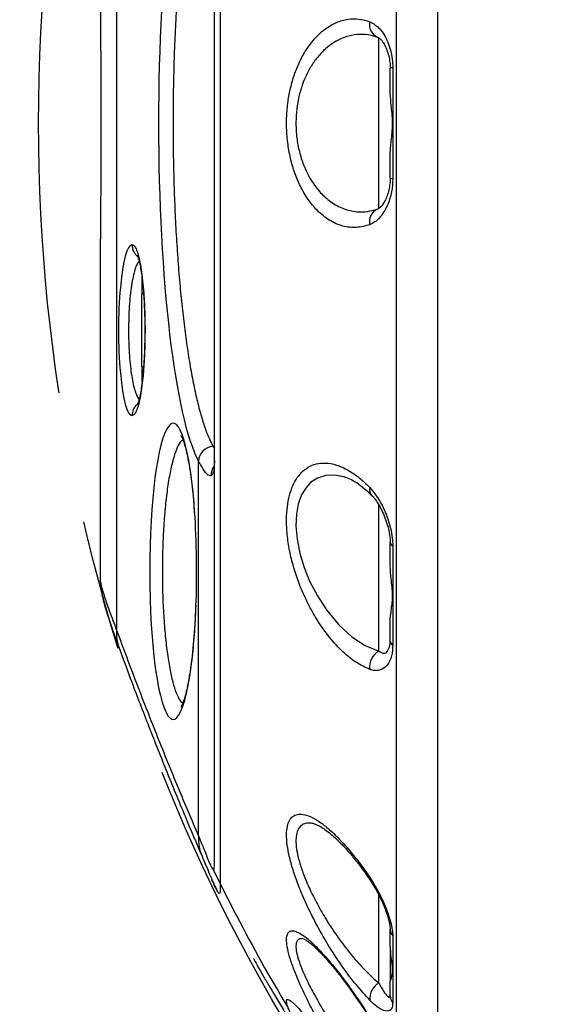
# Model space of a CAD drawing. Extents: x 0 to 8410, y 0 to 5940.
# Tile 44 of 161: x 779 to 881, y 4253 to 4443. Entities that reach past the tile are written whole.
import ezdxf

# ---------------------------------------------------------------- set-up
doc = ezdxf.new("R2010")
doc.units = 0
doc.header["$LTSCALE"] = 10
doc.linetypes.add('CENTERX2', pattern=[20.32, 12.7, -2.54, 2.54, -2.54])
doc.layers.get('0').update_dxf_attribs({"linetype": 'CONTINUOUS'})
doc.styles.add('SLDTEXTSTYLE0', font='TXT', dxfattribs={"width": 0.605})
doc.dimstyles.new('SLDDIMSTYLE1', dxfattribs={"dimtxt": 50, "dimasz": 50, "dimexe": 0, "dimexo": 0.0625, "dimgap": 12.5, "dimtad": 1, "dimdec": 1, "dimrnd": 1e-09, "dimzin": 12, "dimtxsty": 'SLDTEXTSTYLE0', "dimsah": 1, "dimcen": 0.09, "dimazin": 3, "dimtfac": 1, "dimtofl": 0, "dimtmove": 0, "dimatfit": 3, "dimtolj": 1, "dimtzin": 12})
doc.dimstyles.new('SLDDIMSTYLE6', dxfattribs={"dimtxt": 50, "dimasz": 50, "dimexe": 0, "dimexo": 0.0625, "dimgap": 12.5, "dimtad": 0, "dimtih": 1, "dimtoh": 1, "dimdec": 1, "dimrnd": 1e-09, "dimzin": 12, "dimtxsty": 'SLDTEXTSTYLE0', "dimblk1": 'NONE', "dimsah": 1, "dimcen": 0, "dimazin": 3, "dimtfac": 1, "dimtmove": 0, "dimatfit": 3, "dimtolj": 1, "dimtzin": 12})

# ---------------------------------------------------------------- blocks, each defined once
blk = doc.blocks.new('_D_19')
at = {"color": 7, "linetype": 'CONTINUOUS'}
for p, q in [((857.73, 4784.47), (645.25, 4784.47)), ((921.65, 4697.25), (857.73, 4784.47)), ((1323.64, 4148.79), (921.65, 4697.25))]:
    blk.add_line(p, q, dxfattribs=at)
blk.add_solid([(921.65, 4697.25), (898.15, 4742.01), (886.05, 4733.15)], dxfattribs=at)
at = {"color": 7, "linetype": 'CONTINUOUS', "char_height": 50, "attachment_point": 1, "style": 'SLDTEXTSTYLE0'}
for s, insert in [('%%c', (645.25, 4848.92)), ('680', (718.15, 4849.06))]:
    blk.add_mtext(s, dxfattribs=dict(at, insert=insert))
blk = doc.blocks.new('_NONE')
blk = doc.blocks.new('_D_21')
at = {"color": 7, "linetype": 'CONTINUOUS'}
for p, q in [((617.65, 4028.63), (617.65, 4923.91)), ((1627.65, 4028.63), (1627.65, 4923.91)), ((1627.65, 4908.91), (617.65, 4908.91))]:
    blk.add_line(p, q, dxfattribs=at)
for points in [[(617.65, 4908.91), (667.65, 4901.41), (667.65, 4916.41)], [(1627.65, 4908.91), (1577.65, 4916.41), (1577.65, 4901.41)]]:
    blk.add_solid(points, dxfattribs=at)
at = {"color": 7, "linetype": 'CONTINUOUS', "insert": (1046.26, 4973.37), "char_height": 50, "attachment_point": 1, "style": 'SLDTEXTSTYLE0'}
blk.add_mtext('1010', dxfattribs=at)

msp = doc.modelspace()

# ---------------------------------------------------------------- linework, layer by layer
at = {"color": 8, "linetype": 'CONTINUOUS'}
for p, q in [((797.725936, 4520.981838), (797.725936, 4325.05994)), ((848.424485, 4406.458904), (848.424485, 4439.617445)), ((802.674075, 4390.02185), (802.674075, 4393.026163)), ((802.674075, 4373.04454), (802.674075, 4376.021673)), ((816.37617, 4360.580732), (816.648027, 4360.159685)), ((813.570102, 4285.28433), (813.570102, 4357.714941)), ((848.424485, 4321.017076), (848.424485, 4349.317362)), ((848.424485, 4256.855537), (848.424485, 4273.916771))]:
    msp.add_line(p, q, dxfattribs=at)
at = {"color": 7, "linetype": 'CONTINUOUS'}
for p, q in [((850.648006, 4428.701689), (850.648006, 4433.657457)), ((850.648006, 4412.38599), (850.648006, 4417.341997)), ((848.16136, 4406.384756), (847.638866, 4406.212618)), ((794.648012, 4334.374954), (794.648012, 4400.617649)), ((802.946826, 4390.02185), (802.648028, 4390.02185)), ((802.648028, 4376.021673), (802.648028, 4390.02185)), ((802.648028, 4376.021673), (802.952995, 4376.021673)), ((850.648006, 4337.463905), (850.648006, 4341.996242)), ((850.648006, 4322.954227), (850.648006, 4327.308466)), ((850.648006, 4264.112284), (850.648006, 4267.259886)), ((850.648006, 4263.703396), (850.648006, 4257.198383)), ((850.648006, 4254.394819), (850.648006, 4257.228662))]:
    msp.add_line(p, q, dxfattribs=at)
at = {"color": 8, "linetype": 'CONTINUOUS', "flags": 128}
for points in [[(802.94018, 4390.790035), (802.911808, 4390.633394), (802.914044, 4390.537073)], [(802.913924, 4375.505258), (802.911808, 4375.410129), (802.94018, 4375.253488)], [(841.647109, 4354.688694), (839.897534, 4355.035116), (838.178863, 4354.958822), (836.553296, 4354.439546), (835.327169, 4353.637268), (834.241738, 4352.452804), (833.457639, 4351.090719), (832.861026, 4349.395086), (832.510432, 4347.459604), (832.416435, 4345.230629), (832.628717, 4342.64188), (833.178362, 4339.860966), (833.991011, 4337.18877), (835.067173, 4334.539463), (836.560657, 4331.662227), (838.296493, 4328.996231), (840.663781, 4326.133062), (843.245258, 4323.770573), (845.8034, 4322.089006), (848.424485, 4321.017076), (848.424485, 4321.017076)]]:
    msp.add_lwpolyline(points, dxfattribs=at)
at = {"color": 7, "linetype": 'CENTERX2'}
msp.add_circle((1122.648021, 4423.021738), 340, dxfattribs=at)
at = {"color": 8, "linetype": 'CONTINUOUS'}
for centre, radius, start, end in [((849.228505, 4442.044827), 2.608911, 166.84260933, 246.33235746), ((851.099891, 4432.550061), 1.196046, 87.23886985, 112.19842674), ((851.099522, 4413.491236), 1.193916, 247.7789538, 272.78374961), ((849.232444, 4403.997972), 2.612599, 114.17636113, 193.12388733), ((803.749681, 4399.527625), 3.012613, 179.89167026, 229.9895065), ((803.752175, 4366.515321), 3.015106, 134.57381942, 180.09727352), ((816.642359, 4357.513401), 3.07886, 94.95981799, 176.24676999), ((818.970645, 4354.890083), 3.000477, 143.3666643, 180.0941759), ((848.264903, 4352.194058), 1.632051, 165.05577279, 222.43313638), ((851.496183, 4342.119015), 0.857016, 188.23630182, 246.72058889), ((806.069141, 4324.487142), 8.362844, 176.07255178, 199.94387177), ((851.708839, 4323.043844), 1.064612, 184.82876787, 238.81038719), ((850.087674, 4318.005051), 3.440712, 118.90673658, 188.86368536), ((822.272029, 4284.769349), 8.717151, 176.61317617, 203.09187542), ((847.161834, 4277.068687), 0.519093, 155.87473747, 211.91735917), ((852.584692, 4267.291291), 1.936941, 180.92901754, 222.5396841), ((850.231018, 4253.798882), 3.550592, 120.5837842, 183.76333187), ((852.840557, 4254.417142), 2.192665, 180.58332862, 219.86272852)]:
    msp.add_arc(centre, radius, start, end, dxfattribs=at)
for centre, major_axis, ratio, start_param, end_param in [((816.632806, 4423.021738), (0, 68.109319), 0.1583898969, 0.2878624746, 2.853730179), ((800.732899, 4383.021738), (0, 16.51155), 0.1586482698, 6.2815903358, 9.4263729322), ((808.67647, 4336.419198), (0, 28.62355), 0.1584462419, 5.126541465, 7.853981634), ((808.67647, 4336.419198), (0, 28.62355), 0.1584462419, 1.5707963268, 4.4739833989)]:
    msp.add_ellipse(centre, major_axis=major_axis, ratio=ratio, start_param=start_param, end_param=end_param, dxfattribs=at)
at = {"color": 7, "linetype": 'CONTINUOUS'}
msp.add_ellipse((808.67647, 4336.419198), major_axis=(0, 28.62355), ratio=0.1584462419, start_param=4.4739833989, end_param=5.126541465, dxfattribs=at)
at = {"color": 8, "linetype": 'CONTINUOUS'}
for points, knots in [([(859.801998, 4634.013941), (859.801103, 4634.008027), (859.798997, 4633.994111), (859.802726, 4633.538114), (859.80568, 4632.712356), (859.804614, 4631.497557), (859.799632, 4629.908628), (859.799881, 4627.941388), (859.797399, 4625.138208), (859.793747, 4621.21556), (859.795292, 4615.832416), (859.800254, 4609.589876), (859.806265, 4602.502749), (859.807496, 4595.296746), (859.80702, 4588.226188), (859.803171, 4581.508972), (859.79912, 4574.512034), (859.801837, 4567.229737), (859.806536, 4559.768055), (859.806047, 4552.06327), (859.802627, 4542.948569), (859.798992, 4532.225862), (859.797083, 4519.757361), (859.794252, 4506.890418), (859.798013, 4493.64876), (859.800857, 4480.08713), (859.801814, 4466.238444), (859.803151, 4452.164706), (859.800788, 4438.006271), (859.800528, 4423.7862), (859.800866, 4409.563215), (859.803003, 4395.374213), (859.801967, 4381.284336), (859.801112, 4367.43263), (859.798459, 4353.839564), (859.794477, 4340.560111), (859.79662, 4327.630665), (859.798831, 4315.112225), (859.802358, 4303.128071), (859.807566, 4291.69375), (859.803487, 4280.85417), (859.798281, 4270.642154), (859.805887, 4261.10601), (859.807894, 4252.340875), (859.806349, 4244.353963), (859.801368, 4237.176905), (859.795087, 4230.832486), (859.794175, 4225.354419), (859.797286, 4220.795501), (859.798934, 4217.155687), (859.80443, 4214.660725), (859.805373, 4213.056535), (859.80117, 4212.237388), (859.801916, 4211.89645), (859.800528, 4211.997063), (859.800508, 4211.998512)], [0, 0, 0, 0, 0.0098757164, 0.0232401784, 0.0366283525, 0.0500839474, 0.0635635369, 0.07709857, 0.090658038, 0.112219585, 0.1336841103, 0.1552468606, 0.1765871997, 0.1980240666, 0.2139354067, 0.2296296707, 0.2453623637, 0.2605557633, 0.2757838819, 0.2905847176, 0.3054175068, 0.3269803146, 0.3484463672, 0.3700107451, 0.3913525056, 0.4127907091, 0.4343554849, 0.4558237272, 0.4773901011, 0.4987338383, 0.5201741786, 0.5417375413, 0.5632041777, 0.5847695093, 0.6061115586, 0.6275508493, 0.6491141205, 0.6705805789, 0.6921453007, 0.7134872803, 0.734926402, 0.7564893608, 0.7779553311, 0.7995199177, 0.8208615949, 0.8423001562, 0.8638637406, 0.8853303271, 0.9068954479, 0.9282376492, 0.9496768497, 0.9663236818, 0.9830163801, 0.9997553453, 1, 1, 1, 1]), ([(851.864477, 4216.51416), (851.866393, 4216.472303), (851.873877, 4216.308757), (851.868039, 4217.068556), (851.861825, 4218.757782), (851.857681, 4221.466464), (851.854463, 4225.046972), (851.853385, 4229.527347), (851.854485, 4234.872404), (851.860435, 4241.064585), (851.864707, 4248.103854), (851.863139, 4255.949499), (851.860474, 4264.555699), (851.858411, 4273.865783), (851.862342, 4283.839629), (851.866033, 4294.461901), (851.863254, 4305.684244), (851.858862, 4317.447439), (851.854558, 4329.67267), (851.853821, 4342.30452), (851.85605, 4355.312318), (851.857898, 4368.646871), (851.859529, 4382.241101), (851.860624, 4396.003847), (851.86016, 4409.870072), (851.859672, 4423.797888), (851.860481, 4437.742299), (851.861131, 4451.635746), (851.861294, 4465.385227), (851.85964, 4478.922507), (851.857324, 4492.19927), (851.85643, 4505.180112), (851.85679, 4517.805154), (851.858387, 4529.989818), (851.862172, 4541.671347), (851.86584, 4552.800136), (851.867432, 4563.354342), (851.867928, 4573.287832), (851.867388, 4582.53435), (851.866734, 4591.042848), (851.864162, 4598.768188), (851.859337, 4605.705021), (851.855116, 4611.827118), (851.853246, 4617.092352), (851.856174, 4621.470352), (851.864759, 4624.917476), (851.873692, 4627.478487), (851.87725, 4629.025451), (851.877541, 4629.713804), (851.870832, 4629.601457), (851.87011, 4629.589369)], [0, 0, 0, 0, 0.0076711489, 0.0299735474, 0.0522489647, 0.0736823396, 0.0951889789, 0.1167205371, 0.1382272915, 0.1596607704, 0.1810910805, 0.2025949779, 0.2241238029, 0.2456274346, 0.2670584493, 0.2884883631, 0.309991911, 0.3315203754, 0.3530240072, 0.3744541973, 0.3958849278, 0.4173890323, 0.4389180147, 0.4604221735, 0.4818530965, 0.5032854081, 0.5247910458, 0.5463213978, 0.5678268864, 0.5892593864, 0.6106913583, 0.6321963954, 0.6537263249, 0.6752312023, 0.6966630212, 0.7180950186, 0.7395999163, 0.7611300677, 0.7826349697, 0.8040667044, 0.8254973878, 0.8470009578, 0.8685295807, 0.890033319, 0.911463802, 0.9328888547, 0.9543872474, 0.9759102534, 0.9974079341, 1, 1, 1, 1]), ([(817.790677, 4571.173479), (817.790481, 4570.514064), (817.790087, 4569.19067), (817.789811, 4565.895102), (817.790085, 4561.613123), (817.790165, 4556.296647), (817.790276, 4550.065887), (817.790293, 4542.984162), (817.790293, 4534.986847), (817.790096, 4526.184868), (817.790345, 4516.679199), (817.790083, 4506.575974), (817.790168, 4495.768366), (817.790091, 4484.465607), (817.790134, 4472.772052), (817.790219, 4460.75214), (817.790196, 4448.317017), (817.790201, 4435.717568), (817.790204, 4423.109687), (817.790187, 4410.568643), (817.790251, 4397.980799), (817.790192, 4385.601178), (817.790188, 4373.532502), (817.790078, 4361.867886), (817.790165, 4350.515315), (817.790109, 4339.709093), (817.790242, 4329.556972), (817.790125, 4320.105972), (817.790285, 4311.295112), (817.7903, 4303.952135), (817.790264, 4297.830697), (817.790203, 4292.79524), (817.790122, 4288.088238), (817.789948, 4283.889441), (817.789855, 4280.37236), (817.790037, 4277.625357), (817.790413, 4275.879048), (817.790609, 4275.130019), (817.790677, 4274.86973)], [0, 0, 0, 0, 0.0289001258, 0.0580003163, 0.0877343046, 0.1176894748, 0.1467928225, 0.175897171, 0.2054133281, 0.2353614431, 0.2643416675, 0.2935217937, 0.3230141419, 0.3529361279, 0.3818604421, 0.4109870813, 0.4407489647, 0.470729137, 0.4997171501, 0.5289089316, 0.5584149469, 0.5883510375, 0.6173392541, 0.6465305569, 0.6760388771, 0.705979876, 0.7349980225, 0.764016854, 0.793446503, 0.8233060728, 0.8450629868, 0.8679405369, 0.8908176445, 0.9158920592, 0.9409661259, 0.9642134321, 0.9875641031, 1, 1, 1, 1]), ([(816.37617, 4485.462715), (816.064373, 4484.85215), (815.467306, 4483.682968), (814.618676, 4481.362983), (813.819483, 4478.708367), (813.050981, 4475.604511), (812.330493, 4472.118246), (811.665925, 4468.29636), (811.057598, 4464.155187), (810.502602, 4459.655134), (810.017444, 4454.911319), (809.605797, 4449.994597), (809.265619, 4444.925108), (808.994, 4439.632122), (808.79954, 4434.247266), (808.681912, 4428.8419), (808.638677, 4423.431043), (808.670791, 4417.9513), (808.779437, 4412.516585), (808.961485, 4407.204916), (809.213072, 4402.038081), (809.537612, 4396.970461), (809.930663, 4392.093379), (810.387319, 4387.450978), (810.904426, 4383.059733), (811.486215, 4378.899035), (812.124084, 4375.047418), (812.809791, 4371.547264), (813.540939, 4368.397019), (814.321959, 4365.607117), (815.260842, 4362.823809), (815.963443, 4361.410781), (816.37617, 4360.580732)], [0, 0, 0, 0, 0.0357570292, 0.0684718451, 0.1014147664, 0.1350757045, 0.1689867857, 0.2017027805, 0.2346517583, 0.2683399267, 0.3022859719, 0.3344834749, 0.3669088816, 0.400054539, 0.4334520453, 0.4652828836, 0.4973376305, 0.5300947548, 0.5630967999, 0.5950061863, 0.6269183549, 0.6592810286, 0.6921118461, 0.7239302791, 0.7559660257, 0.7886851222, 0.8216367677, 0.8538047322, 0.8861922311, 0.9192659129, 0.9525746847, 1, 1, 1, 1]), ([(846.688082, 4403.404762), (845.838015, 4403.170969), (844.11309, 4402.696564), (841.496476, 4403.021279), (838.91643, 4404.113965), (836.666231, 4405.901431), (834.757701, 4408.197242), (833.31058, 4410.641022), (832.159874, 4413.358367), (831.325595, 4416.190135), (830.771027, 4419.290036), (830.554388, 4422.392396), (830.64854, 4425.425511), (831.002962, 4428.223279), (831.602163, 4430.881279), (832.426751, 4433.375716), (833.481372, 4435.700023), (834.795961, 4437.870279), (836.348284, 4439.774848), (838.194796, 4441.396392), (840.267393, 4442.578872), (842.448707, 4443.178911), (844.613999, 4443.244455), (845.99251, 4442.841838), (846.688082, 4442.638685)], [0, 0, 0, 0, 0.0592406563, 0.1202089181, 0.179471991, 0.2406369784, 0.2870787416, 0.3347698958, 0.3739204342, 0.4141412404, 0.4533813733, 0.494037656, 0.5291377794, 0.5652947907, 0.5998281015, 0.6352019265, 0.6729701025, 0.7115622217, 0.7553206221, 0.8000143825, 0.851277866, 0.9037221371, 0.951419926, 1, 1, 1, 1]), ([(846.688082, 4442.638685), (847.364263, 4442.261991), (848.379449, 4441.696441), (849.492103, 4440.12843), (850.195459, 4438.740577), (850.727646, 4437.144472), (851.082727, 4435.471027), (851.133594, 4434.29675), (851.157507, 4433.744718)], [0, 0, 0, 0, 0.29592368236, 0.44428570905, 0.59260644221, 0.73386730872, 0.87489022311, 1, 1, 1, 1]), ([(847.659668, 4439.769794), (847.231942, 4439.888709), (846.110373, 4440.200523), (844.231168, 4440.197587), (842.052537, 4439.772901), (840.004477, 4438.833644), (838.152382, 4437.484223), (836.617315, 4435.893228), (835.296775, 4434.030292), (834.253079, 4432.051857), (833.422332, 4429.879535), (832.828483, 4427.599106), (832.467824, 4425.144505), (832.370476, 4422.534268), (832.582723, 4419.803263), (833.125951, 4417.126152), (833.963565, 4414.641979), (835.096667, 4412.318869), (836.544638, 4410.211658), (838.419257, 4408.293851), (840.66793, 4406.800109), (843.205719, 4405.9584), (845.564825, 4405.751445), (847.024688, 4406.132269), (847.634306, 4406.291296)], [0, 0, 0, 0, 0.0312924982, 0.0820543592, 0.1359241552, 0.190922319, 0.2366948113, 0.2833780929, 0.3224857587, 0.3624228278, 0.3977516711, 0.433979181, 0.469566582, 0.5063370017, 0.5461208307, 0.5875704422, 0.627724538, 0.669128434, 0.7173978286, 0.7670722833, 0.8292390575, 0.8934040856, 0.9554870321, 1, 1, 1, 1]), ([(851.157507, 4433.744718), (851.157507, 4431.746065), (851.157507, 4424.6011), (851.157507, 4417.449685), (851.157507, 4412.298729)], [0, 0, 0, 0, 0.2797289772, 1, 1, 1, 1]), ([(851.157507, 4412.298729), (851.10011, 4411.441246), (850.970379, 4409.503114), (850.085078, 4406.896849), (848.752002, 4404.737613), (847.52576, 4403.74505), (846.808293, 4403.453595), (846.688082, 4403.404762)], [0, 0, 0, 0, 0.1950121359, 0.4407777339, 0.689650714, 0.9480014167, 1, 1, 1, 1]), ([(800.737073, 4399.533321), (800.791776, 4399.525669), (800.98549, 4399.498571), (801.315907, 4399.15566), (801.717338, 4398.300736), (802.093301, 4396.990026), (802.431996, 4395.266656), (802.723618, 4393.198103), (802.86799, 4391.592757), (802.94018, 4390.790035)], [0, 0, 0, 0, 0.0602110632, 0.2132178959, 0.366228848, 0.5240389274, 0.6818702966, 0.8409253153, 1, 1, 1, 1]), ([(802.093764, 4396.371652), (801.992496, 4396.256577), (801.74725, 4395.977892), (801.380389, 4395.079744), (801.009794, 4393.784369), (800.685881, 4392.144109), (800.424116, 4390.268958), (800.22513, 4388.17083), (800.097834, 4385.965837), (800.041255, 4383.666763), (800.056706, 4381.389187), (800.143, 4379.144037), (800.295516, 4377.031653), (800.513094, 4375.066555), (800.787173, 4373.331196), (801.115392, 4371.839321), (801.486854, 4370.680205), (801.818182, 4369.940659), (802.026684, 4369.740972), (802.093109, 4369.677355)], [0, 0, 0, 0, 0.0443169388, 0.107324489, 0.1722056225, 0.2343766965, 0.2984194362, 0.3594538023, 0.4223197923, 0.4823452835, 0.5441443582, 0.6037053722, 0.6649928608, 0.7248059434, 0.7863135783, 0.8469758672, 0.9093388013, 0.9711170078, 1, 1, 1, 1]), ([(802.94018, 4390.790035), (803.033126, 4389.371943), (803.183601, 4387.076116), (803.243158, 4383.620711), (803.221344, 4380.751521), (803.126513, 4377.899507), (803.002883, 4376.143896), (802.94018, 4375.253488)], [0, 0, 0, 0, 0.2846503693, 0.4608361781, 0.6421598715, 0.8185113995, 1, 1, 1, 1]), ([(802.94018, 4375.253488), (802.900654, 4374.791522), (802.794739, 4373.553644), (802.574363, 4371.726215), (802.273442, 4369.894976), (801.928253, 4368.419202), (801.550981, 4367.334242), (801.149859, 4366.645697), (800.874669, 4366.555367), (800.737073, 4366.510202)], [0, 0, 0, 0, 0.09060286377, 0.24277820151, 0.39493034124, 0.54617308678, 0.69740356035, 0.84870005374, 1, 1, 1, 1]), ([(810.557773, 4361.820747), (810.379804, 4361.695417), (809.944879, 4361.389131), (809.284423, 4360.041208), (808.599314, 4357.962056), (807.990208, 4355.210048), (807.472907, 4351.940156), (807.063743, 4348.215816), (806.781911, 4344.308807), (806.614249, 4340.33621), (806.59362, 4337.724859), (806.583305, 4336.419155)], [0, 0, 0, 0, 0.0825375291, 0.201707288, 0.320870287, 0.4392196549, 0.5575534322, 0.674241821, 0.7909146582, 0.89545501, 1, 1, 1, 1]), ([(815.970173, 4354.885151), (815.874012, 4354.882532), (815.55241, 4354.873774), (814.813461, 4355.543854), (813.986938, 4356.987085), (813.570102, 4357.714941)], [0, 0, 0, 0, 0.1745275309, 0.5836943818, 1, 1, 1, 1]), ([(816.648027, 4357.85823), (816.631265, 4357.260114), (816.599831, 4356.138421), (816.366495, 4355.169522), (816.102651, 4354.980208), (815.970173, 4354.885151)], [0, 0, 0, 0, 0.3625586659, 0.6799337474, 1, 1, 1, 1]), ([(846.688052, 4317.474892), (845.825509, 4317.868709), (844.100375, 4318.656365), (841.470266, 4320.787338), (838.903215, 4323.560176), (836.645092, 4326.734939), (834.750375, 4330.096307), (833.296667, 4333.296499), (832.155182, 4336.509001), (831.314156, 4339.637282), (830.768954, 4342.779638), (830.548743, 4345.720628), (830.647807, 4348.352422), (831.001759, 4350.625537), (831.60164, 4352.580302), (832.42826, 4354.255024), (833.481403, 4355.600765), (834.800374, 4356.641885), (836.349409, 4357.266625), (838.203431, 4357.439365), (840.270961, 4357.051943), (842.459212, 4356.063947), (844.618115, 4354.609119), (845.998075, 4353.279657), (846.688052, 4352.614929)], [0, 0, 0, 0, 0.0600921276, 0.1201876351, 0.1804110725, 0.2405945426, 0.287682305, 0.3347306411, 0.374431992, 0.4141037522, 0.4540600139, 0.4939967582, 0.5296225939, 0.5652552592, 0.6001920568, 0.6351445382, 0.6732999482, 0.7114762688, 0.7556848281, 0.7999128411, 0.8517564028, 0.9036173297, 0.9518088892, 1, 1, 1, 1]), ([(846.688052, 4352.614929), (847.36428, 4351.799218), (848.379572, 4350.574505), (849.491993, 4348.358898), (850.195317, 4346.593423), (850.727483, 4344.756427), (851.082627, 4342.971289), (851.133536, 4341.856174), (851.157477, 4341.33177)], [0, 0, 0, 0, 0.2958495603, 0.4441902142, 0.5924655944, 0.7337440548, 0.8747880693, 1, 1, 1, 1]), ([(851.157477, 4341.33177), (851.157476, 4339.501662), (851.157474, 4332.96232), (851.157493, 4326.666778), (851.157507, 4322.133114)], [0, 0, 0, 0, 0.2798612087, 1, 1, 1, 1]), ([(806.583305, 4336.419155), (806.589434, 4335.409592), (806.601691, 4333.390401), (806.711795, 4329.992061), (806.925221, 4326.312778), (807.276587, 4322.516682), (807.734457, 4319.118579), (808.284847, 4316.184101), (808.916248, 4313.802161), (809.613977, 4312.082529), (810.168427, 4311.15495), (810.487803, 4311.035563), (810.551902, 4311.011602)], [0, 0, 0, 0, 0.0809150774, 0.1618354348, 0.2763190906, 0.3908077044, 0.5054300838, 0.6200656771, 0.7362605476, 0.8524606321, 0.9703885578, 1, 1, 1, 1]), ([(794.648012, 4334.374954), (794.685538, 4334.096588), (794.76095, 4333.537178), (795.375111, 4331.538458), (796.32184, 4328.784431), (797.256734, 4326.304542), (797.725936, 4325.05994)], [0, 0, 0, 0, 0.2444353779, 0.4912218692, 0.7446554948, 1, 1, 1, 1]), ([(797.725936, 4325.05994), (799.034173, 4321.546384), (801.650935, 4314.518497), (805.605803, 4304.456678), (809.576737, 4294.671059), (812.238916, 4288.413392), (813.570102, 4285.28433)], [0, 0, 0, 0, 0.250054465, 0.5001640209, 0.7500638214, 1, 1, 1, 1]), ([(851.157507, 4322.133114), (851.100082, 4321.42421), (850.970289, 4319.821932), (850.084652, 4318.161256), (848.7513, 4317.205242), (847.525008, 4317.191924), (846.808012, 4317.434334), (846.688052, 4317.474892)], [0, 0, 0, 0, 0.195078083, 0.4409197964, 0.6898600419, 0.9481110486, 1, 1, 1, 1]), ([(848.424485, 4321.017076), (848.772105, 4320.81822), (849.403204, 4320.4572), (850.023362, 4320.689697), (850.215597, 4321.157134), (850.2736, 4321.298172)], [0, 0, 0, 0, 0.4612854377, 0.8374565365, 1, 1, 1, 1]), ([(846.688082, 4253.565838), (845.825352, 4254.507061), (844.09983, 4256.389576), (841.469696, 4259.880547), (838.903019, 4263.74921), (836.645949, 4267.64226), (834.752808, 4271.373747), (833.300927, 4274.652183), (832.16086, 4277.696359), (831.321174, 4280.451454), (830.777273, 4282.988463), (830.557952, 4285.140346), (830.657511, 4286.839944), (831.01171, 4288.102008), (831.611643, 4288.961621), (832.438369, 4289.456657), (833.491634, 4289.554462), (834.810553, 4289.239808), (836.359623, 4288.463579), (838.21323, 4287.143073), (840.280427, 4285.274842), (842.466977, 4282.903969), (844.622456, 4280.240162), (845.999552, 4278.267275), (846.688082, 4277.280857)], [0, 0, 0, 0, 0.0601114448, 0.1202271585, 0.1804671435, 0.2406659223, 0.2877442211, 0.3347852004, 0.3744867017, 0.4141589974, 0.4541151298, 0.4940506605, 0.529686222, 0.5653284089, 0.6002908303, 0.6352675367, 0.6734439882, 0.7116403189, 0.7558551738, 0.8000928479, 0.8519432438, 0.9038100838, 0.9519062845, 1, 1, 1, 1]), ([(836.093029, 4287.56385), (835.836004, 4287.637231), (835.153036, 4287.83222), (834.26164, 4287.757719), (833.426707, 4287.372115), (832.833906, 4286.647477), (832.473084, 4285.562511), (832.375882, 4284.092011), (832.587799, 4282.20696), (833.130354, 4279.988719), (833.96726, 4277.562551), (835.099502, 4274.908249), (836.546403, 4272.039373), (838.419972, 4268.818391), (840.667725, 4265.452084), (843.205599, 4262.170194), (845.82916, 4259.210506), (847.551891, 4257.64732), (848.424485, 4256.855537)], [0, 0, 0, 0, 0.0334337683, 0.0888405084, 0.1378689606, 0.1881375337, 0.2375255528, 0.28855096, 0.3437424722, 0.4012431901, 0.4569426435, 0.5143764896, 0.5813214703, 0.6502152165, 0.7364569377, 0.8254678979, 0.9115963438, 1, 1, 1, 1]), ([(813.570102, 4285.28433), (813.889397, 4284.511213), (814.528975, 4282.962589), (815.237671, 4281.148918), (815.778882, 4279.839299), (816.172304, 4279.077425), (816.454779, 4278.747661), (816.620065, 4278.86184), (816.639127, 4279.275478), (816.648027, 4279.468586)], [0, 0, 0, 0, 0.1699785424, 0.3404826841, 0.4729871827, 0.6063405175, 0.7425360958, 0.8798019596, 1, 1, 1, 1]), ([(846.688082, 4277.280857), (847.364232, 4276.19736), (848.379366, 4274.570657), (849.492122, 4272.171955), (850.195646, 4270.399616), (850.727755, 4268.707306), (851.082807, 4267.187267), (851.133647, 4266.367102), (851.157536, 4265.981724)], [0, 0, 0, 0, 0.2960014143, 0.4444001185, 0.5927478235, 0.7340211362, 0.8750220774, 1, 1, 1, 1]), ([(846.688112, 4234.280874), (845.8256, 4235.427264), (844.100533, 4237.720102), (841.470267, 4241.628728), (838.903297, 4245.749818), (836.644865, 4249.70043), (834.750334, 4253.324938), (833.296764, 4256.383581), (832.155141, 4259.100214), (831.314216, 4261.446414), (830.768833, 4263.472378), (830.548582, 4265.05041), (830.647678, 4266.137501), (831.001685, 4266.781728), (831.601779, 4267.011677), (832.42839, 4266.863907), (833.481654, 4266.315392), (834.800616, 4265.332511), (836.349917, 4263.902099), (838.204024, 4261.923093), (840.271532, 4259.44572), (842.459835, 4256.554248), (844.618444, 4253.478187), (845.998206, 4251.326475), (846.688082, 4250.250627)], [0, 0, 0, 0, 0.0600928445, 0.120188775, 0.1804162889, 0.2405989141, 0.2876849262, 0.3347298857, 0.3744337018, 0.4141107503, 0.4540695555, 0.494011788, 0.5296409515, 0.5652766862, 0.6002074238, 0.6351556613, 0.6733123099, 0.7114910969, 0.7557006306, 0.7999319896, 0.8517778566, 0.9036384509, 0.9518196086, 1, 1, 1, 1]), ([(851.157536, 4265.981724), (851.157537, 4264.702528), (851.157539, 4260.127325), (851.15752, 4255.991343), (851.157507, 4253.011753)], [0, 0, 0, 0, 0.2795933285, 1, 1, 1, 1]), ([(834.009191, 4265.311291), (833.817425, 4265.360678), (833.346102, 4265.482063), (832.827918, 4265.292467), (832.462247, 4264.759081), (832.366915, 4263.816573), (832.579351, 4262.436197), (833.123513, 4260.657426), (833.961676, 4258.585047), (835.09548, 4256.204958), (836.543858, 4253.516917), (838.419107, 4250.371922), (840.667975, 4246.938663), (843.206306, 4243.419599), (845.829825, 4240.081884), (847.552112, 4238.156329), (848.424485, 4237.180998)], [0, 0, 0, 0, 0.0384322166, 0.0944588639, 0.1495314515, 0.2064378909, 0.2680087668, 0.3321534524, 0.3942960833, 0.458368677, 0.5330593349, 0.6099207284, 0.7061030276, 0.8053693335, 0.901415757, 1, 1, 1, 1]), ([(848.424485, 4256.855537), (848.777, 4256.234665), (849.41611, 4255.109025), (850.118129, 4254.272164), (850.553717, 4253.993111), (850.619175, 4254.271988), (850.648006, 4254.394819)], [0, 0, 0, 0, 0.3060254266, 0.5548235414, 0.8039234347, 1, 1, 1, 1]), ([(831.370076, 4250.927498), (831.166798, 4251.425692), (830.760336, 4252.421848), (830.556959, 4253.313922), (830.652824, 4253.73128), (831.008578, 4253.717854), (831.608962, 4253.301644), (832.436086, 4252.513764), (833.489702, 4251.34342), (834.80919, 4249.738741), (836.358906, 4247.723516), (838.213257, 4245.185218), (840.281103, 4242.225488), (842.467716, 4238.966556), (844.622993, 4235.647833), (845.999767, 4233.440312), (846.688142, 4232.336571)], [0, 0, 0, 0, 0.0682442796, 0.1364567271, 0.1972847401, 0.2581240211, 0.3177543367, 0.3774131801, 0.4425699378, 0.5077635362, 0.5832679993, 0.6588109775, 0.7473257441, 0.8358696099, 0.9179362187, 1, 1, 1, 1]), ([(851.157507, 4253.011753), (851.100143, 4252.60031), (850.97047, 4251.670215), (850.0859, 4251.30372), (848.753466, 4251.749197), (847.526862, 4252.716556), (846.80884, 4253.443568), (846.688082, 4253.565838)], [0, 0, 0, 0, 0.1948565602, 0.4404863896, 0.6892238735, 0.9477334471, 1, 1, 1, 1])]:
    msp.add_open_spline(points, degree=3, knots=knots, dxfattribs=at)
at = {"color": 7, "linetype": 'CONTINUOUS'}
for points, knots in [([(816.648027, 4279.468586), (816.648027, 4280.123793), (816.648027, 4281.434216), (816.648027, 4284.663225), (816.648027, 4288.784143), (816.648027, 4293.869352), (816.648027, 4299.932477), (816.648027, 4306.864045), (816.648027, 4314.577625), (816.648027, 4323.004981), (816.648027, 4332.228231), (816.648027, 4342.090691), (816.648027, 4352.500593), (816.648027, 4363.363945), (816.648027, 4374.774512), (816.648027, 4386.520621), (816.648027, 4398.470261), (816.648027, 4410.531719), (816.648027, 4422.79946), (816.648027, 4435.061252), (816.648027, 4447.197825), (816.648027, 4459.112459), (816.648027, 4470.898603), (816.648027, 4482.319874), (816.648027, 4493.251973), (816.648027, 4503.63349), (816.648027, 4513.539607), (816.648027, 4522.093533), (816.648027, 4529.356236), (816.648027, 4535.589272), (816.648027, 4541.473187), (816.648027, 4547.032925), (816.648027, 4552.326687), (816.648027, 4557.176558), (816.648027, 4561.316549), (816.648027, 4564.58808), (816.648027, 4565.909249), (816.648027, 4566.574623)], [0, 0, 0, 0, 0.02951553, 0.0590314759, 0.0880231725, 0.1172202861, 0.146734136, 0.1766781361, 0.2056969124, 0.234714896, 0.2641487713, 0.2940074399, 0.3229931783, 0.3521834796, 0.3816900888, 0.4116295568, 0.4407203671, 0.4698111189, 0.4993163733, 0.5292532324, 0.5582845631, 0.5875185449, 0.6170674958, 0.6470482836, 0.6761289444, 0.705210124, 0.7347063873, 0.7646296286, 0.7869270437, 0.8092244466, 0.8331984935, 0.8571725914, 0.8823152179, 0.9113162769, 0.9405230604, 0.9700458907, 1, 1, 1, 1]), ([(794.648012, 4445.425798), (794.650945, 4442.437963), (794.656858, 4436.41314), (794.671554, 4428.157244), (794.672598, 4420.943869), (794.666788, 4414.806326), (794.65643, 4408.656628), (794.648849, 4403.922892), (794.648177, 4401.268761), (794.648012, 4400.617649)], [0, 0, 0, 0, 0.20419718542, 0.41175362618, 0.54525162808, 0.67963981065, 0.81686150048, 0.95507246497, 1, 1, 1, 1]), ([(847.666016, 4439.795067), (847.805494, 4439.775574), (847.971756, 4439.752339), (848.144781, 4439.670247), (848.172655, 4439.657022)], [0, 0, 0, 0, 0.8389015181, 1, 1, 1, 1]), ([(848.178228, 4439.648678), (848.236813, 4439.626176), (848.374972, 4439.57311), (848.788466, 4439.248466), (849.278133, 4438.635551), (849.762699, 4437.782113), (850.192214, 4436.684259), (850.486955, 4435.476256), (850.63718, 4434.445061), (850.636447, 4433.851951), (850.636204, 4433.656027)], [0, 0, 0, 0, 0.1187267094, 0.2799897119, 0.4132641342, 0.5543158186, 0.6970920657, 0.8349566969, 0.9454805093, 1, 1, 1, 1]), ([(850.648006, 4417.341997), (850.721136, 4418.21455), (850.874507, 4420.044513), (851.239959, 4423.240885), (850.825728, 4426.263612), (850.701898, 4427.962365), (850.648006, 4428.701689)], [0, 0, 0, 0, 0.2464318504, 0.5168297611, 0.7897167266, 1, 1, 1, 1]), ([(850.63835, 4412.342836), (850.639814, 4412.226919), (850.645748, 4411.757039), (850.539312, 4410.897157), (850.31161, 4409.78153), (849.947242, 4408.689527), (849.493134, 4407.747516), (848.999179, 4407.031639), (848.558245, 4406.596769), (848.260577, 4406.413129), (848.183944, 4406.394384), (848.161151, 4406.388809)], [0, 0, 0, 0, 0.0319728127, 0.1296042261, 0.2465870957, 0.3777593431, 0.5150028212, 0.6545166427, 0.7930988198, 0.9384639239, 1, 1, 1, 1]), ([(801.746091, 4397.475054), (801.743572, 4397.478961), (801.723656, 4397.509863), (801.806068, 4397.355929), (801.936343, 4396.977061), (802.13067, 4396.268939), (802.340443, 4395.26659), (802.554266, 4393.96245), (802.745789, 4392.364893), (802.87169, 4391.207161), (802.912494, 4390.553763), (802.912643, 4390.551378)], [0, 0, 0, 0, 0.0143081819, 0.1131606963, 0.2293421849, 0.3613682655, 0.5072880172, 0.6655086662, 0.8298580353, 0.9993790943, 1, 1, 1, 1]), ([(802.90859, 4390.536835), (802.94567, 4390.066747), (803.034991, 4388.934379), (803.127702, 4386.990772), (803.189416, 4384.777681), (803.202283, 4382.519979), (803.168851, 4380.270693), (803.083774, 4378.08716), (802.995996, 4376.483237), (802.923498, 4375.672265), (802.908739, 4375.507166)], [0, 0, 0, 0, 0.1015397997, 0.244593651, 0.3880893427, 0.5316779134, 0.6760534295, 0.8192741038, 0.9632075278, 1, 1, 1, 1]), ([(802.911183, 4375.497391), (802.907564, 4375.443856), (802.858582, 4374.719145), (802.72637, 4373.476298), (802.519034, 4371.838671), (802.288952, 4370.493428), (802.063358, 4369.505009), (801.879793, 4368.885217), (801.751825, 4368.57927), (801.752821, 4368.582366), (801.753184, 4368.58349)], [0, 0, 0, 0, 0.0140351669, 0.1899967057, 0.3612028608, 0.5299344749, 0.6893532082, 0.8211826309, 0.9350552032, 1, 1, 1, 1]), ([(810.195377, 4362.601568), (810.190991, 4362.606923), (810.175451, 4362.625895), (810.308044, 4362.419999), (810.517707, 4361.955857), (810.800842, 4361.173204), (811.115808, 4360.07469), (811.445309, 4358.657664), (811.76993, 4356.942118), (812.077271, 4354.957709), (812.356401, 4352.732618), (812.602945, 4350.328247), (812.732999, 4348.597286), (812.797537, 4347.738315)], [0, 0, 0, 0, 0.0278369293, 0.0986223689, 0.1783677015, 0.2669656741, 0.3628621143, 0.4640311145, 0.5686923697, 0.6755287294, 0.7836989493, 0.8926628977, 1, 1, 1, 1]), ([(816.639861, 4357.56879), (816.638667, 4357.432168), (816.635077, 4357.021155), (816.598318, 4356.63091), (816.548385, 4356.377169), (816.557042, 4356.405149), (816.559156, 4356.411983)], [0, 0, 0, 0, 0.1878805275, 0.5652160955, 0.8937921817, 1, 1, 1, 1]), ([(841.647735, 4354.702045), (841.873906, 4354.643231), (842.457517, 4354.491467), (843.559452, 4353.942124), (844.88017, 4353.067033), (846.056726, 4352.114648), (846.783464, 4351.356214), (847.047915, 4351.080229)], [0, 0, 0, 0, 0.1514417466, 0.3907797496, 0.6273748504, 0.8644059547, 1, 1, 1, 1]), ([(847.048869, 4351.086428), (847.232403, 4350.892043), (847.648632, 4350.451205), (848.330641, 4349.465229), (849.022093, 4348.223151), (849.642794, 4346.801358), (850.124167, 4345.350618), (850.448417, 4343.990824), (850.607548, 4342.894839), (850.656929, 4342.212591), (850.646931, 4341.971691), (850.646337, 4341.95738)], [0, 0, 0, 0, 0.1115732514, 0.2530324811, 0.3984813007, 0.5444263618, 0.6884570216, 0.8108411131, 0.9157930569, 0.9949976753, 1, 1, 1, 1]), ([(850.648006, 4327.308466), (850.721084, 4327.884725), (850.874326, 4329.093125), (851.235191, 4331.79352), (850.82165, 4334.707569), (850.700408, 4336.632102), (850.648006, 4337.463905)], [0, 0, 0, 0, 0.2472812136, 0.5185414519, 0.791908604, 1, 1, 1, 1]), ([(794.650754, 4334.365894), (794.655244, 4334.124374), (794.665272, 4333.58502), (794.73799, 4332.921418), (794.83932, 4332.246945), (794.983722, 4331.533063), (795.222763, 4330.545311), (795.589693, 4329.25957), (796.14373, 4327.503518), (796.835545, 4325.457882), (797.535713, 4323.467496), (798.043357, 4322.089933), (798.232069, 4321.577837)], [0, 0, 0, 0, 0.0313938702, 0.0701074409, 0.1172953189, 0.1789361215, 0.2658976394, 0.4230077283, 0.5788329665, 0.7448882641, 0.9051647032, 1, 1, 1, 1]), ([(813.044985, 4329.793264), (813.01604, 4329.066853), (812.94929, 4327.391684), (812.790343, 4324.88043), (812.580184, 4322.282606), (812.328597, 4319.855342), (812.041614, 4317.627816), (811.724711, 4315.632013), (811.38579, 4313.898336), (811.03741, 4312.459682), (810.7081, 4311.385487), (810.434258, 4310.680542), (810.22705, 4310.281726), (810.19385, 4310.23699), (810.178449, 4310.216238)], [0, 0, 0, 0, 0.070995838, 0.1637227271, 0.2563755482, 0.3488915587, 0.4411286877, 0.5328938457, 0.6238424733, 0.7134351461, 0.8007607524, 0.8747646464, 0.9419058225, 1, 1, 1, 1]), ([(850.2736, 4321.298172), (850.366414, 4321.448829), (850.587852, 4321.808265), (850.625904, 4322.533166), (850.648006, 4322.954227)], [0, 0, 0, 0, 0.4191465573, 1, 1, 1, 1]), ([(798.218568, 4321.638634), (798.94053, 4319.67455), (800.776911, 4314.678708), (803.795345, 4306.838075), (807.326173, 4297.939401), (810.826037, 4289.380722), (813.16642, 4283.913202), (814.262708, 4281.352093)], [0, 0, 0, 0, 0.1365606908, 0.3473557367, 0.567016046, 0.7971805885, 1, 1, 1, 1]), ([(836.097857, 4287.586738), (836.168421, 4287.568731), (836.352668, 4287.521714), (836.953531, 4287.246184), (837.783855, 4286.743259), (838.824912, 4285.971156), (840.017798, 4284.93375), (841.344351, 4283.620179), (842.771898, 4282.040891), (844.266259, 4280.206399), (845.593637, 4278.447799), (846.404776, 4277.24485), (846.713116, 4276.787569)], [0, 0, 0, 0, 0.053066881, 0.1385608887, 0.2340688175, 0.3356647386, 0.4437502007, 0.557637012, 0.676673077, 0.7991331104, 0.9236438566, 1, 1, 1, 1]), ([(814.251681, 4281.349708), (814.490981, 4280.792434), (815.021774, 4279.556337), (815.809988, 4277.68973), (816.425105, 4276.231669), (816.945511, 4275.212832), (817.097624, 4274.915029)], [0, 0, 0, 0, 0.2239055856, 0.496648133, 0.852871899, 1, 1, 1, 1]), ([(816.256663, 4279.031088), (817.810498, 4275.949838), (822.391055, 4266.866614), (827.368083, 4257.908578), (830.882027, 4252.106712), (830.913504, 4252.054741)], [0, 0, 0, 0, 0.3372102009, 0.994062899, 1, 1, 1, 1]), ([(817.790677, 4274.86973), (817.773486, 4274.617625), (817.739104, 4274.113432), (817.462877, 4274.188101), (816.996318, 4274.960276), (816.55679, 4275.952363), (816.214298, 4276.778746), (816.153725, 4276.924898)], [0, 0, 0, 0, 0.2322181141, 0.4644210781, 0.7062238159, 0.9480433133, 1, 1, 1, 1]), ([(846.713116, 4276.789953), (846.947289, 4276.438631), (847.479854, 4275.639637), (848.26331, 4274.240493), (849.028998, 4272.683125), (849.679029, 4271.127586), (850.157291, 4269.738814), (850.457889, 4268.613238), (850.60425, 4267.846148), (850.647176, 4267.39869), (850.646465, 4267.305397), (850.646278, 4267.280866)], [0, 0, 0, 0, 0.1162106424, 0.264291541, 0.4128875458, 0.5597009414, 0.7003453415, 0.8132520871, 0.9058997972, 0.9752568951, 1, 1, 1, 1]), ([(834.020277, 4265.324165), (834.018968, 4265.324778), (834.015369, 4265.326463), (834.287588, 4265.199928), (834.764079, 4264.89055), (835.46186, 4264.346701), (836.356676, 4263.542189), (837.424308, 4262.4697), (838.651796, 4261.118003), (840.004198, 4259.508639), (841.457175, 4257.65634), (842.982131, 4255.590263), (844.544926, 4253.338244), (845.780993, 4251.483831), (846.476581, 4250.362253), (846.657743, 4250.070144)], [0, 0, 0, 0, 0.03149544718, 0.08657848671, 0.14911778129, 0.21927276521, 0.29499390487, 0.37892503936, 0.46791442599, 0.56137421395, 0.65849064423, 0.75886572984, 0.86082052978, 0.96375150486, 1, 1, 1, 1]), ([(850.648006, 4257.228662), (850.721216, 4257.383304), (850.874783, 4257.707685), (851.247269, 4259.330117), (850.831706, 4261.546036), (850.704094, 4263.328741), (850.648006, 4264.112284)], [0, 0, 0, 0, 0.24521288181, 0.5143678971, 0.78655286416, 1, 1, 1, 1]), ([(824.214568, 4261.632969), (824.21382, 4261.630937), (824.202602, 4261.600451), (824.534648, 4260.978147), (825.138489, 4259.885569), (826.057783, 4258.298589), (827.212586, 4256.340293), (828.604054, 4254.007221), (830.27371, 4251.227169), (832.174544, 4248.078032), (834.365793, 4244.460021), (836.725359, 4240.575619), (839.253867, 4236.42523), (841.792047, 4232.27524), (844.117373, 4228.494616), (846.147456, 4225.216205), (847.227772, 4223.494767), (847.767731, 4222.634365)], [0, 0, 0, 0, 0.0041904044, 0.0628625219, 0.1215575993, 0.1799432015, 0.238359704, 0.3014301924, 0.3645325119, 0.4373600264, 0.510215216, 0.5929748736, 0.675744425, 0.7641375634, 0.8524895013, 0.9262718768, 1, 1, 1, 1])]:
    msp.add_open_spline(points, degree=3, knots=knots, dxfattribs=at)

# ---------------------------------------------------------------- dimensions: what is measured, and where the dimension line sits
dim = msp.add_linear_dim(base=(617.648021, 4908.914086), p1=(1627.648021, 4008.6305), p2=(617.648021, 4008.6305), dimstyle='SLDDIMSTYLE1', dxfattribs=at)
dim.commit()
dim.dimension.update_dxf_attribs({"geometry": '_D_21', "text_midpoint": (1122.648021, 4908.914086), "dimtype": 160})
dim = msp.add_diameter_dim_2p(p1=(1323.641465, 4148.792572), p2=(921.654577, 4697.250904), dimstyle='SLDDIMSTYLE6', dxfattribs=at)
dim.commit()
dim.dimension.update_dxf_attribs({"geometry": '_D_19', "text_midpoint": (738.988009, 4824.05184), "dimtype": 163})

doc.saveas('drawing.dxf')
